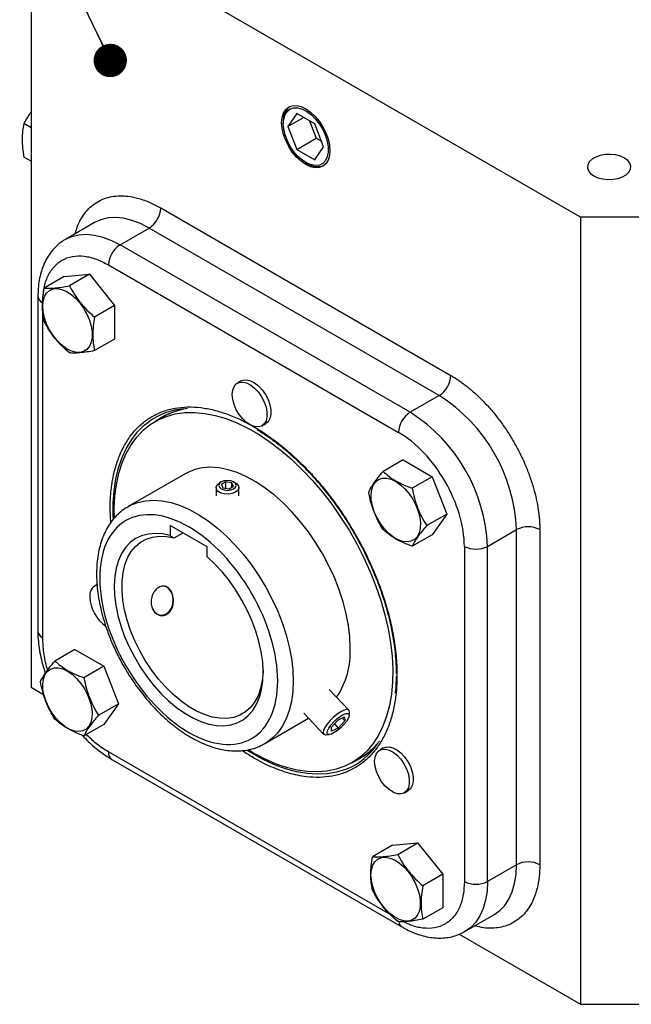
# Model space of a CAD drawing. Header units: inches. Extents: x 1 to 43, y 1 to 33.
# Tile 9 of 12: x 36.9 to 39.8, y 3.9 to 8.6. Entities that reach past the tile are written whole.
import ezdxf

# ---------------------------------------------------------------- set-up
doc = ezdxf.new("R2010")
doc.units = ezdxf.units.IN
doc.header["$LTSCALE"] = 4
doc.header["$MEASUREMENT"] = 0
doc.layers.add('TEXT', color=140, linetype='Continuous', lineweight=25)
doc.dimstyles.new('SLDDIMSTYLE11', dxfattribs={"dimtxt": 0.18, "dimasz": 0.16, "dimexe": 0, "dimexo": 0.0625, "dimgap": 0, "dimtad": 0, "dimtih": 1, "dimtoh": 1, "dimdec": 0, "dimrnd": 1e-09, "dimzin": 0, "dimdsep": 46, "dimtxsty": 'Standard', "dimblk1": 'DOT', "dimblk2": 'DOT', "dimsah": 1, "dimcen": 0.09, "dimadec": 0, "dimazin": 0, "dimtfac": 0.16, "dimtdec": 0, "dimtofl": 0, "dimtmove": 0, "dimatfit": 3, "dimldrblk": 'DOT', "dimfxl": 0, "dimfrac": 2, "dimtolj": 1, "dimtzin": 0, "dimarcsym": 0})

# ---------------------------------------------------------------- blocks, each defined once
blk = doc.blocks.new('_Dot')
at = {"color": 0, "linetype": 'ByBlock', "lineweight": -2}
blk.add_line((-0.5, 0), (-1, 0), dxfattribs=at)
at = {"color": 0, "linetype": 'ByBlock', "const_width": 0.5}
blk.add_lwpolyline([(-0.25, 0, 1), (0.25, 0, 1)], format="xyb", close=True, dxfattribs=at)

msp = doc.modelspace()

# ---------------------------------------------------------------- linework, layer by layer
for p, q in [((39.5942817, 7.627224), (36.9588706, 9.1486144)), ((36.9588706, 9.1486144), (36.9588706, 5.372381)), ((38.1689326, 8.0842399), (38.1689326, 8.0750089)), ((38.2337154, 8.1233367), (38.1908547, 8.0623535)), ((38.1908547, 8.0623535), (38.2651037, 8.1052166)), ((38.3194368, 8.0738507), (38.2337154, 8.1233367)), ((38.2943573, 8.0883288), (38.3265116, 8.0054546)), ((36.9588706, 8.0555676), (36.924683, 8.0753036)), ((38.1908547, 8.0623535), (38.2337154, 7.9518845)), ((38.3622976, 7.9633817), (38.3194368, 8.0738507)), ((38.2337154, 7.9518845), (38.3265116, 8.0054546)), ((38.3265116, 8.0054546), (38.3515911, 7.9909765)), ((38.2337154, 7.9518845), (38.3194368, 7.9023986)), ((38.3194368, 7.9023986), (38.3622976, 7.9633817)), ((36.9588706, 7.8947122), (36.924683, 7.9144482)), ((38.2765586, 7.8885749), (38.2845525, 7.8839587)), ((37.5806049, 7.6709696), (38.9725474, 6.8674183)), ((39.9654663, 7.627224), (39.5942817, 7.627224)), ((39.5942817, 7.627224), (39.5942817, 3.8509906)), ((37.2624813, 7.6005215), (37.1232871, 7.5201664)), ((37.3857329, 7.4941779), (37.5249272, 7.574533)), ((38.9168697, 6.7709817), (37.5249272, 7.574533)), ((38.7776754, 6.6906266), (37.3857329, 7.4941779)), ((37.3300552, 7.3977413), (38.7219977, 6.59419)), ((37.1179899, 7.3418363), (37.0223355, 7.2866162)), ((37.1179899, 7.3418363), (37.2386249, 7.3526229)), ((37.2386249, 7.3526229), (37.1429706, 7.2974028)), ((37.2386249, 7.3526229), (37.3592599, 7.2025541)), ((36.9914858, 7.2476858), (36.9914858, 5.640322)), ((37.0145483, 7.2155438), (37.0153216, 7.2248303)), ((37.3592599, 7.2025541), (37.2636056, 7.147334)), ((37.3592599, 7.2025541), (37.3592599, 7.0416987)), ((37.0145483, 5.60818), (37.0145483, 7.1777155)), ((37.3592599, 7.0416987), (37.2636056, 6.9864786)), ((37.9669762, 6.8410767), (37.9484169, 6.8303626)), ((38.9168697, 6.7709817), (38.7776754, 6.6906266)), ((37.5923786, 6.6686344), (37.5536239, 6.6462618)), ((38.0665176, 6.6257842), (38.0850768, 6.6364982)), ((38.7437794, 6.4621651), (38.6481251, 6.4069451)), ((38.7437794, 6.4621651), (38.8830767, 6.3817505)), ((37.6979692, 6.3962215), (37.4242205, 6.2381897)), ((38.8830767, 6.3817505), (38.7874224, 6.3265304)), ((38.8830767, 6.3817505), (38.9527254, 6.2022383)), ((37.846085, 6.3292857), (37.846085, 6.2904857)), ((37.8715198, 6.3570426), (37.8620902, 6.3515973)), ((37.8929689, 6.3569407), (37.8717059, 6.3446659)), ((37.8717059, 6.3446659), (37.8794887, 6.3278981)), ((37.9220146, 6.3524478), (37.8929689, 6.3569407)), ((37.8929689, 6.325813), (37.8929689, 6.3569407)), ((37.9085344, 6.3234052), (37.9297974, 6.3356801)), ((37.9297974, 6.3356801), (37.9220146, 6.3524478)), ((37.9220146, 6.3311872), (37.9220146, 6.3524478)), ((37.9394131, 6.3515973), (37.9299835, 6.3570426)), ((37.9554183, 6.2904857), (37.9554183, 6.3292857)), ((37.8794887, 6.3278981), (37.9085344, 6.3234052)), ((37.4242205, 6.2381897), (37.4263133, 6.2393826)), ((37.3411696, 6.1611468), (37.3378864, 6.2252027)), ((38.9527254, 6.2022383), (38.857071, 6.1470183)), ((38.9527254, 6.2022383), (38.8830767, 6.1031408)), ((37.8035941, 6.0458904), (37.6267246, 6.1479949)), ((37.6267246, 6.1479949), (37.6267246, 6.0993965)), ((37.6452838, 6.0879514), (37.6880091, 6.1126162)), ((38.8830767, 6.1031408), (38.7874224, 6.0479207)), ((39.1488601, 6.0477159), (39.2880543, 6.128071)), ((39.2880543, 4.5207072), (39.2880543, 6.128071)), ((39.3994097, 6.128071), (39.3994097, 4.5207072)), ((37.8035941, 5.9972919), (37.8035941, 6.0458904)), ((39.0375047, 6.0477159), (39.0375047, 4.4403521)), ((39.1488601, 4.4403521), (39.1488601, 6.0477159)), ((37.2751494, 5.8641163), (37.2653243, 5.8584444)), ((37.1689762, 5.5527551), (37.0733219, 5.497535)), ((37.1689762, 5.5527551), (37.3082736, 5.4723405)), ((37.3082736, 5.4723405), (37.2126192, 5.4171204)), ((37.3082736, 5.4723405), (37.3779222, 5.2928283)), ((36.9588706, 5.372381), (37.0187967, 5.3377864)), ((38.4833299, 5.2618272), (38.3886324, 5.3617904)), ((37.2822679, 5.2376082), (37.3779222, 5.2928283)), ((37.3779222, 5.2928283), (37.3082736, 5.1937307)), ((38.2676375, 5.2471692), (38.362335, 5.147206)), ((38.4844814, 5.2355581), (38.4858545, 5.2524169)), ((38.0803351, 5.1016427), (38.2905412, 5.222992)), ((38.3995126, 5.1796066), (38.4305518, 5.2143949)), ((38.4139859, 5.1958281), (38.4325339, 5.1762487)), ((38.4305518, 5.2143949), (38.4625821, 5.2301101)), ((38.4635732, 5.211037), (38.4325339, 5.1762487)), ((38.4509236, 5.22439), (38.4635732, 5.211037)), ((38.4625821, 5.2301101), (38.4635732, 5.211037)), ((37.3082736, 5.1937307), (37.2126192, 5.1385107)), ((38.4005036, 5.1605335), (38.3995126, 5.1796066)), ((38.4325339, 5.1762487), (38.4005036, 5.1605335)), ((38.371595, 5.1441763), (38.3885034, 5.144636)), ((38.6850951, 4.279458), (37.3300552, 5.0617059)), ((38.0260265, 5.0564133), (38.0017964, 5.0709086)), ((38.6500688, 5.0804765), (38.6315095, 5.0697624)), ((37.3463661, 5.0256551), (38.7383085, 4.2221038)), ((38.498429, 5.0096341), (38.5371837, 5.0320067)), ((38.7496102, 4.865184), (38.7681694, 4.875898)), ((38.692793, 4.6141972), (38.5971387, 4.5589771)), ((38.692793, 4.6141972), (38.8134281, 4.6249838)), ((38.7177737, 4.5697637), (38.8134281, 4.6249838)), ((38.8134281, 4.6249838), (38.9340631, 4.474915)), ((39.2880543, 4.5207072), (39.1488601, 4.4403521)), ((38.9340631, 4.474915), (38.8384087, 4.4196949)), ((38.9340631, 4.474915), (38.9340631, 4.3140596)), ((38.9340631, 4.3140596), (38.8384087, 4.2588395)), ((39.0401213, 4.2000136), (39.1793155, 4.2803687)), ((39.0122211, 4.187007), (39.5942817, 3.8509906)), ((39.5942817, 3.8509906), (39.9654663, 3.8509906))]:
    msp.add_line(p, q)
at = {"flags": 128}
for points in [[(38.3924542, 7.9459726), (38.3902276, 7.9211526), (38.3836335, 7.8998572), (38.3729252, 7.8829047), (38.3585143, 7.8709466), (38.3409545, 7.8644424), (38.3209207, 7.8636421), (38.2991828, 7.8685765), (38.2765761, 7.8790559), (38.2539694, 7.8946776), (38.2322315, 7.9148413), (38.2121977, 7.9387721), (38.194638, 7.9655503), (38.180227, 7.994147), (38.1695188, 8.023463), (38.1629246, 8.0523719), (38.1606981, 8.0797626), (38.1629246, 8.1045826), (38.1695188, 8.1258781), (38.180227, 8.1428306), (38.194638, 8.1547887), (38.2121977, 8.1612929), (38.2322315, 8.1620931), (38.2539694, 8.1571587), (38.2765761, 8.1466793), (38.2991828, 8.1310576), (38.3209207, 8.1108939), (38.3409545, 8.0869631), (38.3585143, 8.0601849), (38.3729252, 8.0315883), (38.3836335, 8.0022722), (38.3902276, 7.9733634), (38.3924542, 7.9459726)], [(38.1689326, 8.0750089), (38.171136, 8.0987589), (38.1776562, 8.1189924), (38.1882262, 8.1348812), (38.2024133, 8.1457747), (38.2196366, 8.151227), (38.239191, 8.1510148), (38.2602759, 8.1451469), (38.2820282, 8.1338635), (38.3035573, 8.1176264), (38.3239817, 8.0971006), (38.3424654, 8.0731262), (38.3582515, 8.0466848), (38.3706939, 8.018859), (38.3792831, 7.9907878), (38.3836674, 7.9636207), (38.3836674, 7.9384696), (38.3792831, 7.9163645), (38.3706939, 7.8982102), (38.3582515, 7.88475), (38.3424654, 7.8765349), (38.3239817, 7.8739013), (38.3035573, 7.8769571), (38.2820282, 7.885577), (38.2602759, 7.8994082), (38.239191, 7.9178844), (38.2196366, 7.9402493), (38.2024133, 7.9655872), (38.1882262, 7.9928607), (38.1776562, 8.0209533), (38.171136, 8.0487149), (38.1689326, 8.0750089)], [(39.658427, 7.8249645), (39.6781946, 7.8160241), (39.7010941, 7.8100745), (39.7257946, 7.8074614), (39.7508605, 7.8083367), (39.7748353, 7.8126495), (39.7963255, 7.8201492), (39.8140823, 7.8303999), (39.8270735, 7.842806), (39.8345444, 7.8566463), (39.8360606, 7.8711166), (39.8315341, 7.8853759), (39.8212279, 7.8985955), (39.8057409, 7.910007), (39.7859733, 7.9189475), (39.7630739, 7.9248971), (39.7383734, 7.9275102), (39.7133074, 7.9266349), (39.6893326, 7.9223221), (39.6678424, 7.9148224), (39.6500857, 7.9045716), (39.6370944, 7.8921656), (39.6296236, 7.8783253), (39.6281074, 7.863855), (39.6326339, 7.8495957), (39.6429401, 7.8363761), (39.658427, 7.8249645)], [(37.5249272, 7.574533), (37.4833677, 7.5958297), (37.4423308, 7.6114682), (37.4023327, 7.621252), (37.3638762, 7.625058), (37.327445, 7.6228384), (37.2934973, 7.614621), (37.2624813, 7.6005215)], [(37.1240729, 7.5206173), (37.1543031, 7.5342658), (37.1882508, 7.5424832), (37.2246819, 7.5447029), (37.2631384, 7.5408969), (37.3031366, 7.5311131), (37.3441734, 7.5154745), (37.3857329, 7.4941779)], [(37.0147398, 7.1994095), (37.0168824, 7.2240831), (37.0232326, 7.2453911), (37.033561, 7.2625636), (37.0474943, 7.2749797), (37.0645289, 7.2821908), (37.0840491, 7.2839361), (37.1053493, 7.2801528), (37.1276599, 7.2709774), (37.1501743, 7.2567416), (37.1720789, 7.23796), (37.192582, 7.2153112), (37.2109425, 7.189614), (37.2264968, 7.1617971), (37.2386829, 7.1328659), (37.2470601, 7.1038659), (37.2513258, 7.0758454), (37.2513258, 7.0498171), (37.2470601, 7.0267217), (37.2386829, 7.007394), (37.2264968, 6.9925324), (37.2109425, 6.9826742), (37.192582, 6.9781755), (37.1720789, 6.9791992), (37.1501743, 6.985708), (37.1276599, 6.9974668), (37.1053493, 7.0140506), (37.0840491, 7.0348601), (37.0645289, 7.059143), (37.0474943, 7.0860217), (37.033561, 7.1145249), (37.0232326, 7.1436222), (37.0168824, 7.1722621), (37.0147398, 7.1994095)], [(37.9239507, 6.7762865), (37.9262019, 6.7972279), (37.9328341, 6.8144412), (37.9434899, 6.8269984), (37.9575946, 6.8342225), (37.974388, 6.8357241), (37.9929647, 6.8314222), (38.0123233, 6.8215487), (38.0314201, 6.806636), (38.0492255, 6.7874879), (38.0647798, 6.7651368), (38.0772443, 6.7407876), (38.0859471, 6.715753), (38.0904191, 6.6913825), (38.0904191, 6.6689901), (38.0859471, 6.6497829), (38.0772443, 6.6347963), (38.0647798, 6.6248383), (38.0492255, 6.6204458), (38.0314201, 6.6218555), (38.0123233, 6.6289914), (37.9929647, 6.6414689), (37.974388, 6.6586152), (37.9575946, 6.679506), (37.9434899, 6.7030152), (37.9328341, 6.7278752), (37.9262019, 6.7527459), (37.9239507, 6.7762865)], [(37.9669762, 6.8410767), (37.9761539, 6.8449365), (37.9929473, 6.8464381), (38.011524, 6.8421362), (38.0308825, 6.8322627), (38.0499793, 6.81735), (38.0677848, 6.798202), (38.083339, 6.7758508), (38.0958035, 6.7515016), (38.1045064, 6.726467), (38.1089783, 6.7020966), (38.1089783, 6.6797041), (38.1045064, 6.6604969), (38.0958035, 6.6455103), (38.0850768, 6.6364982)], [(37.3583112, 6.1861546), (37.3580262, 6.2289161), (37.3611932, 6.2883257), (37.3685636, 6.3448247), (37.3800906, 6.3980558), (37.3957015, 6.4476826), (37.4152975, 6.4933911), (37.4387547, 6.5348925), (37.4659248, 6.5719244), (37.4966361, 6.6042526), (37.5306943, 6.6316728), (37.5678842, 6.6540115), (37.6079706, 6.6711277), (37.6507001, 6.6829129), (37.6958026, 6.6892928), (37.7429928, 6.690227), (37.7919725, 6.6857096), (37.8424319, 6.6757692), (37.894052, 6.6604685), (37.9465066, 6.6399044), (37.9994639, 6.6142069), (38.0525891, 6.5835383), (38.1055464, 6.5480927), (38.1580009, 6.5080941), (38.2096211, 6.4637954), (38.2600805, 6.4154766), (38.3090602, 6.3634433), (38.3562504, 6.3080244), (38.4013528, 6.2495704), (38.4440823, 6.1884507), (38.4841687, 6.1250517), (38.5213586, 6.0597744), (38.5554169, 5.9930315), (38.5861281, 5.9252448), (38.6132983, 5.8568429), (38.6367555, 5.7882584), (38.6563515, 5.7199248), (38.6719623, 5.6522742), (38.6834894, 5.5857342), (38.6908597, 5.5207256), (38.6940268, 5.4576594), (38.6929706, 5.3969342), (38.6876977, 5.338934), (38.6782415, 5.2840256), (38.6646618, 5.232556), (38.6470444, 5.1848506), (38.6255008, 5.1412111), (38.6001671, 5.1019134), (38.5712035, 5.0672059), (38.5387931, 5.0373081), (38.5031409, 5.012409), (38.4644722, 4.9926659), (38.4230314, 4.9782038), (38.3790807, 4.969114), (38.3328979, 4.9654541), (38.2847749, 4.9672471), (38.235016, 4.9744817), (38.1839359, 4.9871123), (38.1318573, 5.0050588), (38.0791097, 5.028208), (38.0260265, 5.0564133), (38.0260265, 5.0564133)], [(37.3536679, 6.1815429), (37.3532494, 6.1921918), (37.3532494, 6.2545753), (37.3575415, 6.3142837), (37.3660986, 6.3709397), (37.3788665, 6.4241851), (37.3957647, 6.4736831), (37.4166861, 6.5191208), (37.4414986, 6.560211), (37.4700453, 6.5966939), (37.5021457, 6.6283388), (37.5230048, 6.6449019)], [(38.4900073, 5.5600975), (38.4878413, 5.6130589), (38.4813634, 5.6680267), (38.4706342, 5.7244876), (38.4557538, 5.7819145), (38.4368611, 5.8397712), (38.4141326, 5.8975175), (38.3877804, 5.9546143), (38.3580507, 6.0105284), (38.3252209, 6.0647378), (38.2895976, 6.1167364), (38.2515135, 6.1660386), (38.211324, 6.2121842), (38.1694044, 6.2547422), (38.1261462, 6.2933154), (38.0819532, 6.3275436), (38.037238, 6.3571072), (37.9924181, 6.3817301), (37.947912, 6.4011826), (37.9041353, 6.4152829), (37.8614966, 6.4238994), (37.8203941, 6.4269517), (37.7812115, 6.4244113), (37.7443147, 6.4163018), (37.7100482, 6.402699), (37.6979692, 6.3962215)], [(37.9394068, 6.3069706), (37.9238548, 6.3006841), (37.9055162, 6.2978474), (37.8866029, 6.2988027), (37.8693961, 6.3034346), (37.8559713, 6.3111846), (37.8479477, 6.3211178), (37.846293, 6.3320362), (37.8512068, 6.3426229), (37.8620902, 6.3515973)], [(37.9299787, 6.3233005), (37.9389387, 6.3310417), (37.942085, 6.340173), (37.9389387, 6.3493043), (37.9299787, 6.3570454), (37.9165692, 6.3622179), (37.9007517, 6.3640342), (37.8849341, 6.3622179), (37.8715246, 6.3570454), (37.8625646, 6.3493043), (37.8594183, 6.340173), (37.8625646, 6.3310417), (37.8715246, 6.3233005), (37.8849341, 6.3181281), (37.9007517, 6.3163117), (37.9165692, 6.3181281), (37.9299787, 6.3233005)], [(37.9394131, 6.3515973), (37.945532, 6.3473869), (37.9535556, 6.3374537), (37.9552103, 6.3265353), (37.9502965, 6.3159486), (37.9394068, 6.3069706)], [(38.7081044, 6.3587613), (38.7305423, 6.343334), (38.7521692, 6.323516), (38.7722036, 6.3000236), (38.7899212, 6.2737058), (38.8046817, 6.2455138), (38.8159517, 6.2164666), (38.8233238, 6.187614), (38.8265315, 6.1599988), (38.825459, 6.1346191), (38.820145, 6.1123922), (38.8107816, 6.0941214), (38.7977072, 6.0804671), (38.7813942, 6.0719228), (38.7624324, 6.0687973), (38.741507, 6.0712035), (38.7193744, 6.0790545), (38.6968344, 6.0920665), (38.6747018, 6.1097693), (38.6537764, 6.131523), (38.6348146, 6.1565414), (38.6185017, 6.1839203), (38.6054272, 6.21267), (38.5960638, 6.2417516), (38.5907498, 6.2701139), (38.5896773, 6.2967319), (38.592885, 6.3206435), (38.6002571, 6.3409844), (38.6115271, 6.3570196), (38.6262877, 6.3681694), (38.6440053, 6.3740309), (38.6640396, 6.3743922), (38.6856665, 6.3692402), (38.7081044, 6.3587613)], [(37.4263133, 6.2393826), (37.4362995, 6.2446673), (37.470566, 6.2582701), (37.5074628, 6.2663795), (37.5466454, 6.26892), (37.5877479, 6.2658677), (37.6303866, 6.2572511), (37.6741633, 6.2431508), (37.7186694, 6.2236984), (37.7634893, 6.1990754), (37.8082045, 6.1695118), (37.8523975, 6.1352836), (37.8956557, 6.0967105), (37.9375753, 6.0541524), (37.9777648, 6.0080068), (38.0158489, 5.9587046), (38.0514722, 5.9067061), (38.084302, 5.8524967), (38.1140317, 5.7965825), (38.1403839, 5.7394858), (38.1631124, 5.6817395), (38.1820051, 5.6238828), (38.1968855, 5.5664559), (38.2076147, 5.5099949), (38.2140926, 5.4550272), (38.2162586, 5.4020658)], [(37.6267246, 6.0993965), (37.5895426, 6.1073623), (37.5538547, 6.1098702), (37.5200855, 6.1068904), (37.4886365, 6.0984581), (37.4598818, 6.0846739), (37.4341634, 6.0657015), (37.4117873, 6.0417667), (37.3930196, 6.0131541), (37.3780834, 5.9802042), (37.3671565, 5.9433087), (37.3603689, 5.9029065), (37.3578012, 5.8594783), (37.359484, 5.8135404), (37.3653973, 5.7656394), (37.3754707, 5.716345), (37.3895845, 5.6662435), (37.4075708, 5.6159307), (37.4292156, 5.5660053), (37.4542614, 5.5170609), (37.4824105, 5.4696797), (37.5133279, 5.4244253), (37.5466459, 5.381836), (37.5819683, 5.3424183), (37.6188749, 5.306641), (37.6569267, 5.2749298), (37.6956712, 5.2476618), (37.7346474, 5.2251613), (37.7733919, 5.2076959), (37.8114437, 5.1954734), (37.8483503, 5.1886392), (37.8836727, 5.1872746), (37.9169907, 5.1913957), (37.9479082, 5.2009536), (37.9760572, 5.2158346), (38.0011031, 5.2358616), (38.0227479, 5.2607966), (38.0407341, 5.2903428), (38.0548479, 5.3241489), (38.0649214, 5.3618128), (38.0708346, 5.4028864), (38.0725175, 5.4468813), (38.0699498, 5.4932742), (38.0631621, 5.5415132), (38.0522352, 5.5910246), (38.0372991, 5.6412195), (38.0185313, 5.6915008), (37.9961552, 5.7412705), (37.9704369, 5.7899367), (37.9416822, 5.8369204), (37.9102332, 5.8816629), (37.8764639, 5.9236319), (37.840776, 5.9623284), (37.8035941, 5.9972919)], [(38.0724169, 5.4531046), (38.07216, 5.4452857), (38.0681997, 5.4036816), (38.0599847, 5.3653278), (38.0476195, 5.3307122), (38.0312614, 5.3002751), (38.0111185, 5.2744036), (37.9874469, 5.253427), (37.9605478, 5.2376119), (37.9307634, 5.2271595), (37.8984725, 5.2222029), (37.8640859, 5.2228051), (37.828041, 5.2289583), (37.7907962, 5.2405844), (37.7528255, 5.2575355), (37.7146116, 5.2795958), (37.6766409, 5.3064849), (37.6393961, 5.3378607), (37.6033512, 5.373324), (37.5689646, 5.4124238), (37.5366737, 5.4546627), (37.5068893, 5.4995033), (37.4799902, 5.5463755), (37.4563186, 5.5946828), (37.4361757, 5.6438108), (37.4198176, 5.6931346), (37.4074524, 5.7420267), (37.3992374, 5.7898653), (37.3952771, 5.8360418), (37.3956219, 5.8799689), (37.4002674, 5.9210878), (37.4091545, 5.9588754), (37.4221701, 5.992851), (37.4391488, 6.0225825), (37.4598744, 6.0476917), (37.4840835, 6.0678592), (37.511468, 6.0828285), (37.5416796, 6.0924091), (37.5743339, 6.0964792), (37.6090157, 6.0949869), (37.6452838, 6.0879514), (37.6452838, 6.0879514)], [(37.54924, 5.7358166), (37.561691, 5.7239382), (37.5764549, 5.7176283), (37.5922198, 5.7174477), (37.607585, 5.7234123), (37.6211852, 5.7349922), (37.631812, 5.7511584), (37.638521, 5.7704746), (37.6407163, 5.7912244), (37.6382026, 5.811564), (37.6312035, 5.8296863), (37.6203407, 5.8439809), (37.6065796, 5.8531777), (37.5911427, 5.8564596), (37.5863023, 5.8562235)], [(37.5382235, 5.7580344), (37.5402082, 5.7522081), (37.54924, 5.7358166)], [(37.1333013, 5.4493512), (37.1557392, 5.433924), (37.1773661, 5.414106), (37.1974004, 5.3906135), (37.215118, 5.3642957), (37.2298785, 5.3361038), (37.2411485, 5.3070566), (37.2485206, 5.278204), (37.2517284, 5.2505888), (37.2506559, 5.2252091), (37.2453419, 5.2029822), (37.2359785, 5.1847114), (37.222904, 5.1710571), (37.2065911, 5.1625127), (37.1876292, 5.1593872), (37.1667039, 5.1617934), (37.1445712, 5.1696444), (37.1220313, 5.1826565), (37.0998986, 5.2003593), (37.0789733, 5.222113), (37.0600114, 5.2471314), (37.0436985, 5.2745102), (37.030624, 5.30326), (37.0212606, 5.3323416), (37.0159466, 5.3607039), (37.0148741, 5.3873219), (37.0180819, 5.4112334), (37.025454, 5.4315744), (37.036724, 5.4476095), (37.0514845, 5.4587594), (37.0692021, 5.4646208), (37.0892364, 5.4649821), (37.1108634, 5.4598302), (37.1333013, 5.4493512)], [(38.2162586, 5.4020658), (38.2140926, 5.3516052), (38.2076147, 5.3041166), (38.1968855, 5.2600434), (38.1820051, 5.219797), (38.1631124, 5.1837533), (38.1403839, 5.1522488), (38.1140317, 5.1255776), (38.084302, 5.1039887), (38.0814679, 5.1023011)], [(38.4858545, 5.2524169), (38.4850808, 5.259048), (38.4799967, 5.2640004), (38.470673, 5.264541), (38.4578011, 5.26063), (38.4423358, 5.2525573), (38.425424, 5.2409216), (38.40832, 5.2265859), (38.3922923, 5.2106134), (38.3785296, 5.1941888), (38.3680527, 5.1785301), (38.3616385, 5.1647988), (38.3597629, 5.1540131), (38.3597629, 5.1540131)], [(38.3785644, 5.1528989), (38.3804931, 5.162963), (38.3869578, 5.1759024), (38.397384, 5.1905672), (38.4108455, 5.2056546), (38.4261459, 5.2198238), (38.441926, 5.2318159), (38.4567834, 5.2405654), (38.4693981, 5.2452947), (38.4786492, 5.2455838), (38.4837147, 5.2414068), (38.4841445, 5.233135), (38.4799004, 5.2215034), (38.4713595, 5.2075453), (38.4592808, 5.1925012), (38.4447374, 5.1777077), (38.4290216, 5.1644793), (38.4135299, 5.1539914), (38.3996386, 5.1471758), (38.3885822, 5.1446383), (38.3813431, 5.1466042), (38.3785644, 5.1528989)], [(38.3597629, 5.1540131), (38.3625648, 5.146973), (38.3698364, 5.1442007), (38.371595, 5.1441763)], [(38.4780549, 4.9821089), (38.4677042, 4.9778948), (38.4248996, 4.9645468), (38.3796118, 4.9566797), (38.3321272, 4.9543434), (38.2827458, 4.9575525), (38.2317801, 4.9662869), (38.179552, 4.9804912), (38.126392, 5.0000757), (38.072636, 5.0249166), (38.0186239, 5.0548568), (37.995621, 5.0691147)], [(38.6070433, 5.0156863), (38.6092945, 5.0366277), (38.6159267, 5.053841), (38.6265825, 5.0663982), (38.6406872, 5.0736223), (38.6574806, 5.0751239), (38.6760574, 5.070822), (38.6954159, 5.0609485), (38.7145127, 5.0460358), (38.7323181, 5.0268877), (38.7478724, 5.0045366), (38.7603369, 4.9801874), (38.7690397, 4.9551528), (38.7735117, 4.9307823), (38.7735117, 4.9083899), (38.7690397, 4.8891827), (38.7603369, 4.8741961), (38.7478724, 4.8642381), (38.7323181, 4.8598456), (38.7145127, 4.8612553), (38.6954159, 4.8683912), (38.6760574, 4.8808687), (38.6574806, 4.898015), (38.6406872, 4.9189058), (38.6265825, 4.942415), (38.6159267, 4.967275), (38.6092945, 4.9921457), (38.6070433, 5.0156863)], [(38.6500688, 5.0804765), (38.6592465, 5.0843363), (38.6760399, 5.0858379), (38.6946166, 5.081536), (38.7139751, 5.0716625), (38.7330719, 5.0567498), (38.7508774, 5.0376018), (38.7664316, 5.0152506), (38.7788961, 4.9909014), (38.787599, 4.9658668), (38.7920709, 4.9414964), (38.7920709, 4.9191039), (38.787599, 4.8998967), (38.7788961, 4.8849101), (38.7681694, 4.875898)], [(38.589543, 4.4717704), (38.5916855, 4.496444), (38.5980358, 4.5177521), (38.6083642, 4.5349245), (38.6222975, 4.5473406), (38.639332, 4.5545517), (38.6588522, 4.5562971), (38.6801525, 4.5525137), (38.702463, 4.5433383), (38.7249775, 4.5291026), (38.746882, 4.5103209), (38.7673851, 4.4876722), (38.7857456, 4.461975), (38.8013, 4.4341581), (38.813486, 4.4052268), (38.8218633, 4.3762269), (38.826129, 4.3482064), (38.826129, 4.3221781), (38.8218633, 4.2990827), (38.813486, 4.2797549), (38.8013, 4.2648933), (38.7857456, 4.2550351), (38.7673851, 4.2505365), (38.746882, 4.2515601), (38.7249775, 4.2580689), (38.702463, 4.2698278), (38.6801525, 4.2864116), (38.6588522, 4.307221), (38.639332, 4.3315039), (38.6222975, 4.3583827), (38.6083642, 4.3868858), (38.5980358, 4.4159832), (38.5916855, 4.4446231), (38.589543, 4.4717704)], [(39.1793155, 4.2803687), (39.1793369, 4.2803811), (39.2070735, 4.3002098), (39.2311607, 4.3255061), (39.2512955, 4.3559519), (39.2672247, 4.3911643), (39.278748, 4.4307005), (39.2857204, 4.4740632), (39.2880543, 4.5207072)], [(39.1488601, 4.4403521), (39.1465261, 4.3937081), (39.1395537, 4.3503453), (39.1280304, 4.3108092), (39.1121012, 4.2755968), (39.0919665, 4.245151), (39.0678793, 4.2198547), (39.0401426, 4.2000259), (39.0393355, 4.1995627)]]:
    msp.add_lwpolyline(points, dxfattribs=at)
for centre, radius, start, end in [((38.2518764, 8.0921043), 0.0833158, 128.0052363, 185.4163622), ((38.3332647, 7.9554468), 0.0865068, 235.7293723, 290.8382761), ((37.4597217, 7.6764705), 0.1210083, 302.6054783, 357.3945215), ((37.4509384, 7.3922404), 0.1210083, 122.6054783, 177.3945215), ((37.0309106, 7.2516375), 0.0396293, 185.8258, 245.613915), ((38.8516642, 6.8729192), 0.1210083, 302.6054783, 357.3945215), ((38.486175, 6.0937129), 0.802615, 2.4534497, 57.5465505), ((37.7189574, 6.3726243), 0.3354587, 94.6781322, 125.7417982), ((37.7518639, 6.383984), 0.3269854, 97.489297, 123.821265), ((37.7516739, 6.3923633), 0.3189055, 107.981047, 119.9673295), ((38.8428809, 6.5886891), 0.1210083, 122.6054783, 177.3945215), ((38.3469808, 6.0133578), 0.802615, 2.4534497, 57.5465505), ((39.343732, 6.0206135), 0.1210253, 62.6096722, 117.3903278), ((39.0931824, 6.1551735), 0.1210253, 242.6096722, 297.3903278), ((37.292661, 5.8130215), 0.0525206, 110.2118118, 189.4832972), ((37.4224097, 5.8123772), 0.1817282, 182.5259212, 234.5030032), ((37.0308919, 5.6442517), 0.0396015, 185.6947993, 245.6253417), ((38.0959055, 5.5417607), 0.3945282, 326.4490863, 2.6639406), ((38.3686319, 5.3146696), 0.3297605, 296.2861242, 322.3925607), ((37.3686381, 5.0574471), 0.0388172, 173.7011525, 234.9866671), ((38.3446281, 5.2891438), 0.3347733, 293.4881097, 325.3407285), ((38.3771411, 5.3087426), 0.3196817, 300.0417582, 312.0378301), ((39.343732, 4.4132497), 0.1210253, 62.6096722, 117.3903278), ((39.0931824, 4.5478097), 0.1210253, 242.6096722, 297.3903278), ((38.7585559, 4.251806), 0.0359562, 187.5464414, 235.5170152)]:
    msp.add_arc(centre, radius, start, end)
for points, knots in [([(36.9588706, 8.1304982), (36.9559286, 8.1267909), (36.942144, 8.1094204), (36.9323706, 8.0903243), (36.924683, 8.0753036)], [0, 0, 0, 0, 0.213422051, 1, 1, 1, 1]), ([(36.924683, 8.0753036), (36.9220072, 8.0635958), (36.9198202, 8.0515687), (36.9168092, 8.0266242), (36.9159946, 8.0137007), (36.915967, 7.9868075), (36.9167584, 7.9728108), (36.91979, 7.9439732), (36.9219975, 7.929299), (36.924683, 7.9144482)], [0, 0, 0, 0, 0.25, 0.25, 0.5, 0.5, 0.75, 0.75, 1, 1, 1, 1]), ([(37.1698515, 7.5470474), (37.1741107, 7.561262), (37.1824403, 7.5890613), (37.2010149, 7.6242825), (37.2228485, 7.6550722), (37.2486905, 7.6810069), (37.2782317, 7.7017637), (37.3109766, 7.7169846), (37.3463596, 7.7263657), (37.383909, 7.7300233), (37.4268638, 7.7278301), (37.4751812, 7.7178515), (37.5280086, 7.699191), (37.5632522, 7.6802805), (37.5806049, 7.6709696)], [0, 0, 0, 0, 0.081347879, 0.159090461, 0.236850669, 0.316247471, 0.395662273, 0.475059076, 0.554473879, 0.632216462, 0.709976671, 0.809424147, 0.906166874, 1, 1, 1, 1]), ([(37.1246275, 7.5201849), (37.1191025, 7.5171483), (37.1031517, 7.5083818), (37.0795941, 7.4885008), (37.0552462, 7.4619209), (37.0350328, 7.4317562), (37.0188306, 7.3991851), (37.0062128, 7.3635279), (36.9974201, 7.3251966), (36.9922771, 7.2865223), (36.9918732, 7.2599884), (36.9916847, 7.2476018)], [0, 0, 0, 0, 0.062636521, 0.180830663, 0.303929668, 0.417949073, 0.534433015, 0.653121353, 0.77332335, 0.894182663, 1, 1, 1, 1]), ([(37.017865, 7.255374), (37.0183631, 7.263295), (37.0202869, 7.2938866), (37.0323888, 7.3293074), (37.0493857, 7.3633212), (37.0711279, 7.3936104), (37.1053627, 7.422575), (37.1558274, 7.4408189), (37.2123697, 7.4417932), (37.2711728, 7.4281164), (37.310812, 7.4076681), (37.3300552, 7.3977413)], [0, 0, 0, 0, 0.0465564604, 0.1798059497, 0.2493002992, 0.3187733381, 0.4605078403, 0.6022423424, 0.7410315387, 0.8742810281, 1, 1, 1, 1]), ([(37.0223355, 7.1257608), (37.0196598, 7.1374686), (37.0174728, 7.1494957), (37.0144618, 7.1744402), (37.0136472, 7.1873637), (37.0136195, 7.2142569), (37.014411, 7.2282536), (37.0174426, 7.2570912), (37.0196501, 7.2717655), (37.0223355, 7.2866162)], [0, 0, 0, 0, 0.25, 0.25, 0.5, 0.5, 0.75, 0.75, 1, 1, 1, 1]), ([(37.0223355, 7.2866162), (37.0295986, 7.2859602), (37.0373783, 7.2855889), (37.0543782, 7.2856399), (37.0636084, 7.2860678), (37.0837615, 7.2878563), (37.0947073, 7.2892211), (37.1180534, 7.2927877), (37.1303103, 7.2949606), (37.1429706, 7.2974028)], [0, 0, 0, 0, 0.25, 0.25, 0.5, 0.5, 0.75, 0.75, 1, 1, 1, 1]), ([(37.1429706, 7.2974028), (37.1502336, 7.2834943), (37.1580133, 7.2698333), (37.1750132, 7.2432017), (37.1842434, 7.2302358), (37.2043965, 7.2051152), (37.2153423, 7.1929401), (37.2386885, 7.1694192), (37.2509453, 7.1581923), (37.2636056, 7.147334)], [0, 0, 0, 0, 0.25, 0.25, 0.5, 0.5, 0.75, 0.75, 1, 1, 1, 1]), ([(37.2636056, 7.147334), (37.2609298, 7.1325368), (37.2587428, 7.1179846), (37.2557318, 7.0895637), (37.2549172, 7.0756997), (37.2548896, 7.0487746), (37.255681, 7.0356916), (37.2587126, 7.0103543), (37.2609201, 6.9982288), (37.2636056, 6.9864786)], [0, 0, 0, 0, 0.25, 0.25, 0.5, 0.5, 0.75, 0.75, 1, 1, 1, 1]), ([(37.1429706, 6.975692), (37.1303559, 6.9865111), (37.1182023, 6.9976471), (37.0951803, 7.0208023), (37.0843209, 7.0328276), (37.0641125, 7.0579163), (37.0547496, 7.0710051), (37.0374667, 7.0980263), (37.0296249, 7.111802), (37.0223355, 7.1257608)], [0, 0, 0, 0, 0.25, 0.25, 0.5, 0.5, 0.75, 0.75, 1, 1, 1, 1]), ([(37.2636056, 6.9864786), (37.250991, 6.9840452), (37.2388373, 6.9818915), (37.2158153, 6.978364), (37.204956, 6.9769956), (37.1847476, 6.9751752), (37.1753846, 6.9747241), (37.1581018, 6.9746578), (37.1502599, 6.9750336), (37.1429706, 6.975692)], [0, 0, 0, 0, 0.25, 0.25, 0.5, 0.5, 0.75, 0.75, 1, 1, 1, 1]), ([(38.9725474, 6.8674183), (38.9754455, 6.8657257), (38.9812378, 6.8623429), (38.9899176, 6.857016), (38.9985816, 6.8515094), (39.0072296, 6.8458049), (39.0158618, 6.8399074), (39.024478, 6.8338154), (39.0330783, 6.8275295), (39.0416628, 6.8210493), (39.0609579, 6.8060205), (39.0906895, 6.7807774), (39.1304589, 6.7421497), (39.1692415, 6.6993795), (39.2067867, 6.6523668), (39.2421736, 6.6021313), (39.2749141, 6.5491082), (39.304466, 6.4942383), (39.3302767, 6.4384779), (39.3522214, 6.3824508), (39.3698703, 6.3274813), (39.3834413, 6.2737187), (39.3909688, 6.2324355), (39.3949412, 6.2025566), (39.3969407, 6.1835125), (39.3983583, 6.1647434), (39.3992457, 6.1462188), (39.399355, 6.1341244), (39.3994097, 6.128071)], [0, 0, 0, 0, 0.012970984, 0.025923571, 0.038863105, 0.051794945, 0.064724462, 0.077657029, 0.090598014, 0.103552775, 0.116526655, 0.178260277, 0.24000842, 0.304315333, 0.368636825, 0.434312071, 0.500002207, 0.565677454, 0.631367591, 0.695674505, 0.759995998, 0.821729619, 0.883477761, 0.906811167, 0.930098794, 0.953371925, 0.976661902, 1, 1, 1, 1]), ([(37.3378864, 6.2252027), (37.3379047, 6.2296073), (37.3379411, 6.238411), (37.3382366, 6.2514669), (37.3387085, 6.2644011), (37.3393739, 6.2772037), (37.3402283, 6.2898772), (37.3412728, 6.302421), (37.3425073, 6.3148352), (37.3439317, 6.3271199), (37.3455461, 6.3392749), (37.3473504, 6.3513005), (37.3525437, 6.3822816), (37.363628, 6.4302748), (37.3855034, 6.4916812), (37.4139563, 6.5474516), (37.4493303, 6.5969249), (37.4909415, 6.6387778), (37.5385782, 6.6722276), (37.5913617, 6.6967686), (37.6484046, 6.7118877), (37.7089344, 6.7177956), (37.7714503, 6.7145611), (37.8355699, 6.702809), (37.899385, 6.6833126), (37.9630647, 6.6567287), (38.0260232, 6.623691), (38.0889849, 6.5840369), (38.1526615, 6.5371005), (38.2164799, 6.4829153), (38.2805966, 6.42064), (38.3431156, 6.3516923), (38.4036428, 6.2759022), (38.4606887, 6.1949192), (38.51347, 6.10944), (38.5611094, 6.020986), (38.6027191, 5.9310941), (38.6380952, 5.8407747), (38.666547, 5.7521576), (38.6884244, 5.6654891), (38.7002377, 5.6006968), (38.7062922, 5.555939), (38.7091654, 5.5302721), (38.711403, 5.5049042), (38.7129895, 5.4798437), (38.7139828, 5.4550574), (38.7141053, 5.4388197), (38.7141665, 5.4306931)], [0, 0, 0, 0, 0.005307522, 0.010608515, 0.015904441, 0.021196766, 0.02648696, 0.031776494, 0.037066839, 0.042359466, 0.047655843, 0.052957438, 0.058265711, 0.089134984, 0.12000876, 0.152164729, 0.18432522, 0.217165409, 0.250010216, 0.282850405, 0.315695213, 0.347851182, 0.380011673, 0.410880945, 0.441754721, 0.47087547, 0.500000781, 0.529121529, 0.55824684, 0.589116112, 0.619989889, 0.652145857, 0.684306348, 0.717146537, 0.749991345, 0.782831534, 0.815676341, 0.84783231, 0.879992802, 0.910862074, 0.94173585, 0.951461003, 0.961168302, 0.970866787, 0.980565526, 0.990273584, 1, 1, 1, 1]), ([(38.0442201, 6.6074036), (38.0595746, 6.5978024), (38.0905781, 6.5784157), (38.1369452, 6.5446827), (38.1830495, 6.5076457), (38.2283012, 6.4674204), (38.2724004, 6.4244131), (38.3149856, 6.3790282), (38.3555338, 6.3319806), (38.3929388, 6.2848764), (38.4251329, 6.2411206), (38.4522567, 6.2016914), (38.480424, 6.1585489), (38.4990759, 6.1270666), (38.5105687, 6.1076682)], [0, 0, 0, 0, 0.088932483, 0.179572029, 0.270037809, 0.360238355, 0.450015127, 0.539077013, 0.626829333, 0.711835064, 0.789438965, 0.850872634, 0.908112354, 1, 1, 1, 1]), ([(39.0375047, 6.0477159), (39.0375047, 6.144341), (39.0042622, 6.2562064), (38.8859275, 6.4611682), (38.805673, 6.5458853), (38.7219977, 6.59419)], [0, 0, 0, 0, 0.5, 0.5, 1, 1, 1, 1]), ([(38.5784764, 6.3078475), (38.5815388, 6.3144673), (38.5851061, 6.321392), (38.5936484, 6.3360921), (38.5986332, 6.3438733), (38.6102569, 6.3604351), (38.6169109, 6.3692335), (38.6316711, 6.3876712), (38.6396806, 6.3972008), (38.6481251, 6.4069451)], [0, 0, 0, 0, 0.25, 0.25, 0.5, 0.5, 0.75, 0.75, 1, 1, 1, 1]), ([(38.6481251, 6.4069451), (38.6569257, 6.3987752), (38.6662472, 6.3908689), (38.6863428, 6.3757915), (38.697127, 6.3686255), (38.720402, 6.3551571), (38.7329187, 6.3488452), (38.7594075, 6.3370538), (38.773219, 6.3316293), (38.7874224, 6.3265304)], [0, 0, 0, 0, 0.25, 0.25, 0.5, 0.5, 0.75, 0.75, 1, 1, 1, 1]), ([(38.6481251, 6.1283353), (38.6397111, 6.1415803), (38.6317699, 6.1551488), (38.6172055, 6.183188), (38.6105915, 6.197665), (38.5989125, 6.2276792), (38.5938413, 6.2432464), (38.5851444, 6.2752257), (38.5815499, 6.2914541), (38.5784764, 6.3078475)], [0, 0, 0, 0, 0.25, 0.25, 0.5, 0.5, 0.75, 0.75, 1, 1, 1, 1]), ([(38.7874224, 6.3265304), (38.7904848, 6.3101961), (38.7940521, 6.2941026), (38.8025944, 6.2625869), (38.8075791, 6.2471694), (38.8192029, 6.2171232), (38.8258569, 6.2024699), (38.8406171, 6.1739908), (38.8486266, 6.1603111), (38.857071, 6.1470183)], [0, 0, 0, 0, 0.25, 0.25, 0.5, 0.5, 0.75, 0.75, 1, 1, 1, 1]), ([(37.4269665, 6.2390038), (37.4217315, 6.2362066), (37.4054672, 6.227516), (37.3808245, 6.2076425), (37.3543513, 6.180547), (37.3318721, 6.1497295), (37.3132718, 6.1164195), (37.2980469, 6.0798343), (37.2863067, 6.0403309), (37.27812, 5.9982714), (37.2734969, 5.9540388), (37.2724037, 5.9080199), (37.2747687, 5.860601), (37.280488, 5.8121803), (37.2894197, 5.7631929), (37.3013552, 5.7141837), (37.3159326, 5.6659806), (37.3326344, 5.6194791), (37.3494349, 5.5788321), (37.3658472, 5.5431722), (37.3833776, 5.5078833), (37.3970759, 5.4834581), (37.4049541, 5.4694105)], [0, 0, 0, 0, 0.026327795, 0.081798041, 0.13933477, 0.192216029, 0.245734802, 0.299804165, 0.354256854, 0.408904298, 0.463582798, 0.518161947, 0.572525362, 0.626601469, 0.680284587, 0.73338607, 0.785505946, 0.835625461, 0.883288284, 0.91730205, 0.952438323, 1, 1, 1, 1]), ([(38.1420217, 5.4020658), (38.1420217, 5.5327939), (38.0970465, 5.6841412), (37.9369466, 5.9614423), (37.8283671, 6.0760596), (37.6019516, 6.2067665), (37.493372, 6.2175125), (37.3332721, 6.1250588), (37.288297, 6.0256387), (37.288297, 5.8949105)], [0, 0, 0, 0, 0.25, 0.25, 0.5, 0.5, 0.75, 0.75, 1, 1, 1, 1]), ([(38.857071, 6.1470183), (38.8486571, 6.1373091), (38.8407158, 6.1278593), (38.8261515, 6.1096828), (38.8195375, 6.1009611), (38.8078585, 6.0843673), (38.8027873, 6.0764828), (38.7940904, 6.0615452), (38.7904959, 6.0545644), (38.7874224, 6.0479207)], [0, 0, 0, 0, 0.25, 0.25, 0.5, 0.5, 0.75, 0.75, 1, 1, 1, 1]), ([(38.5105687, 6.1076682), (38.5227882, 6.0858922), (38.5398861, 6.0554226), (38.5630545, 6.0096308), (38.5817677, 5.9705146), (38.6024674, 5.9235209), (38.6223849, 5.8739887), (38.6411694, 5.8220638), (38.6582772, 5.768637), (38.6733455, 5.7143137), (38.6861085, 5.6596169), (38.6963417, 5.6050159), (38.7039851, 5.5508595), (38.7086007, 5.497712), (38.7105995, 5.4597312), (38.7101791, 5.4400957), (38.7101176, 5.4372241)], [0, 0, 0, 0, 0.098986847, 0.138505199, 0.204083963, 0.271927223, 0.344467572, 0.419913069, 0.497536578, 0.576758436, 0.657169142, 0.73846962, 0.82044064, 0.902922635, 0.985803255, 1, 1, 1, 1]), ([(38.7874224, 6.0479207), (38.7732702, 6.0530012), (38.7595747, 6.0583824), (38.733457, 6.0699834), (38.7210437, 6.0762089), (38.6977133, 6.0896453), (38.6867795, 6.096871), (38.666354, 6.1121627), (38.6569575, 6.1201359), (38.6481251, 6.1283353)], [0, 0, 0, 0, 0.25, 0.25, 0.5, 0.5, 0.75, 0.75, 1, 1, 1, 1]), ([(37.288297, 5.8949105), (37.288297, 5.7641824), (37.3332721, 5.6128351), (37.493372, 5.335534), (37.6019516, 5.2209167), (37.8283671, 5.0902098), (37.9369466, 5.0794638), (38.0970465, 5.1719175), (38.1420217, 5.2713376), (38.1420217, 5.4020658)], [0, 0, 0, 0, 0.25, 0.25, 0.5, 0.5, 0.75, 0.75, 1, 1, 1, 1]), ([(37.5719639, 5.8509192), (37.5752852, 5.8528365), (37.5786293, 5.8543056), (37.5853666, 5.8563845), (37.5887975, 5.8569936), (37.5955173, 5.8572873), (37.5987984, 5.8569839), (37.6052279, 5.855483), (37.6083879, 5.8542681), (37.614331, 5.8510273), (37.6171497, 5.848998), (37.6225002, 5.8440949), (37.6249816, 5.8412591), (37.6294807, 5.8349617), (37.6315312, 5.831453), (37.6351305, 5.8238692), (37.6366543, 5.8198604), (37.639168, 5.8114188), (37.6401615, 5.8069363), (37.6415176, 5.7978839), (37.6418939, 5.7932913), (37.6420248, 5.7839729), (37.6417708, 5.7792702), (37.6406359, 5.7701347), (37.6397548, 5.7656429), (37.637326, 5.7568699), (37.6358146, 5.7527159), (37.6321933, 5.7448563), (37.6300547, 5.7411137), (37.6252682, 5.7343284), (37.6226322, 5.731283), (37.6168607, 5.7258851), (37.61371, 5.7235315), (37.6070675, 5.7196969), (37.6036322, 5.7182369), (37.5965481, 5.7161923), (37.5928576, 5.7156089), (37.5854942, 5.7153789), (37.5818321, 5.71572), (37.5745671, 5.7173036), (37.5709498, 5.7185638), (37.5641065, 5.7218937), (37.5608405, 5.7239673), (37.554652, 5.7289533), (37.5517883, 5.7318269), (37.5466545, 5.7381871), (37.5443471, 5.7417213), (37.5404006, 5.7493394), (37.5387883, 5.7533569), (37.5362733, 5.7617987), (37.5353698, 5.7662723), (37.5343579, 5.7752906), (37.5342338, 5.7798582), (37.5347406, 5.7891135), (37.5353797, 5.7937781), (37.5373437, 5.8028315), (37.5386733, 5.8072789), (37.5420129, 5.8159618), (37.5439728, 5.8200714), (37.5484277, 5.8278485), (37.5509552, 5.8315526), (37.5563853, 5.8382742), (37.5592771, 5.8412943), (37.5653988, 5.8466575), (37.5686427, 5.8490019), (37.5719639, 5.8509192)], [0, 0, 0, 0, 0.03125, 0.03125, 0.0625, 0.0625, 0.09375, 0.09375, 0.125, 0.125, 0.15625, 0.15625, 0.1875, 0.1875, 0.21875, 0.21875, 0.25, 0.25, 0.28125, 0.28125, 0.3125, 0.3125, 0.34375, 0.34375, 0.375, 0.375, 0.40625, 0.40625, 0.4375, 0.4375, 0.46875, 0.46875, 0.5, 0.5, 0.53125, 0.53125, 0.5625, 0.5625, 0.59375, 0.59375, 0.625, 0.625, 0.65625, 0.65625, 0.6875, 0.6875, 0.71875, 0.71875, 0.75, 0.75, 0.78125, 0.78125, 0.8125, 0.8125, 0.84375, 0.84375, 0.875, 0.875, 0.90625, 0.90625, 0.9375, 0.9375, 0.96875, 0.96875, 1, 1, 1, 1]), ([(36.9916847, 5.640238), (36.9916202, 5.6385041), (36.9910384, 5.6228519), (36.993379, 5.5920868), (36.998715, 5.5484345), (37.0077105, 5.5046176), (37.0172425, 5.4679462), (37.024771, 5.4460501), (37.0273391, 5.4385809)], [0, 0, 0, 0, 0.027434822, 0.247672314, 0.465762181, 0.680839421, 0.891127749, 1, 1, 1, 1]), ([(37.0390257, 5.4547566), (37.0382407, 5.4569319), (37.0279662, 5.4854045), (37.0182986, 5.5383773), (37.0157739, 5.5853679), (37.0145483, 5.60818)], [0, 0, 0, 0, 0.040825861, 0.534358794, 1, 1, 1, 1]), ([(37.0036732, 5.3984375), (37.0067357, 5.4050572), (37.010303, 5.411982), (37.0188452, 5.426682), (37.02383, 5.4344632), (37.0354537, 5.4510251), (37.0421078, 5.4598234), (37.056868, 5.4782612), (37.0648775, 5.4877908), (37.0733219, 5.497535)], [0, 0, 0, 0, 0.25, 0.25, 0.5, 0.5, 0.75, 0.75, 1, 1, 1, 1]), ([(37.0733219, 5.497535), (37.0821225, 5.4893651), (37.0914441, 5.4814589), (37.1115397, 5.4663815), (37.1223238, 5.4592154), (37.1455989, 5.4457471), (37.1581156, 5.4394351), (37.1846043, 5.4276437), (37.1984159, 5.4222193), (37.2126192, 5.4171204)], [0, 0, 0, 0, 0.25, 0.25, 0.5, 0.5, 0.75, 0.75, 1, 1, 1, 1]), ([(37.4049541, 5.4694105), (37.4153228, 5.4520579), (37.4298973, 5.4276665), (37.4532242, 5.3929632), (37.4738641, 5.364033), (37.4995748, 5.3308482), (37.5276239, 5.297584), (37.5580327, 5.264657), (37.5903453, 5.2328901), (37.6242402, 5.2028482), (37.659417, 5.1749895), (37.6956038, 5.1496862), (37.732551, 5.127248), (37.7700253, 5.1079403), (37.8078025, 5.0919986), (37.8456641, 5.0796359), (37.8833909, 5.0710507), (37.9207647, 5.066424), (37.9575467, 5.0659489), (37.993533, 5.0697372), (38.0283431, 5.0781926), (38.0579585, 5.0890785), (38.0747763, 5.0990422), (38.0813556, 5.1029401)], [0, 0, 0, 0, 0.059789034, 0.084041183, 0.12421137, 0.1657779, 0.210218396, 0.256420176, 0.303941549, 0.352436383, 0.401668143, 0.451470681, 0.501727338, 0.55235578, 0.603289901, 0.654463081, 0.705828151, 0.757349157, 0.80901972, 0.860895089, 0.913131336, 0.966015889, 1, 1, 1, 1]), ([(37.0733219, 5.2189253), (37.0649079, 5.2321702), (37.0569667, 5.2457387), (37.0424024, 5.273778), (37.0357884, 5.288255), (37.0241094, 5.3182692), (37.0190382, 5.3338363), (37.0103412, 5.3658157), (37.0067468, 5.3820441), (37.0036732, 5.3984375)], [0, 0, 0, 0, 0.25, 0.25, 0.5, 0.5, 0.75, 0.75, 1, 1, 1, 1]), ([(37.2126192, 5.4171204), (37.2156817, 5.4007861), (37.2192489, 5.3846926), (37.2277912, 5.3531769), (37.232776, 5.3377593), (37.2443997, 5.3077132), (37.2510537, 5.2930598), (37.265814, 5.2645807), (37.2738235, 5.250901), (37.2822679, 5.2376082)], [0, 0, 0, 0, 0.25, 0.25, 0.5, 0.5, 0.75, 0.75, 1, 1, 1, 1]), ([(38.7141665, 5.4306931), (38.7136151, 5.4067778), (38.7125122, 5.3589452), (38.7033715, 5.2906905), (38.6884454, 5.225613), (38.6665438, 5.164217), (38.6380982, 5.1084436), (38.6027223, 5.0589711), (38.5611116, 5.017118), (38.5134747, 4.9836683), (38.4606912, 4.9591272), (38.4036488, 4.9440083), (38.3431166, 4.9380996), (38.2738697, 4.9416863), (38.1959747, 4.9575327), (38.1108283, 4.9885186), (38.0355264, 5.0260159), (37.98921, 5.056133), (37.9708116, 5.0680965)], [0, 0, 0, 0, 0.0554150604, 0.1108344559, 0.1695745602, 0.2283232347, 0.2895117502, 0.3507088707, 0.4131993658, 0.475698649, 0.5381891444, 0.6006884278, 0.661876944, 0.7230740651, 0.8013447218, 0.8774812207, 0.9513316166, 1, 1, 1, 1]), ([(38.7099084, 5.425371), (38.7097983, 5.4152927), (38.7095026, 5.388221), (38.7076738, 5.3607838), (38.7052536, 5.3440735), (38.705086, 5.3429164)], [0, 0, 0, 0, 0.355671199, 0.955387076, 1, 1, 1, 1]), ([(37.2126192, 5.1385107), (37.1984671, 5.1435912), (37.1847716, 5.1489724), (37.1586539, 5.1605733), (37.1462406, 5.1667989), (37.1229102, 5.1802353), (37.1119764, 5.187461), (37.0915508, 5.2027526), (37.0821544, 5.2107259), (37.0733219, 5.2189253)], [0, 0, 0, 0, 0.25, 0.25, 0.5, 0.5, 0.75, 0.75, 1, 1, 1, 1]), ([(37.2822679, 5.2376082), (37.2738539, 5.2278991), (37.2659127, 5.2184493), (37.2513483, 5.2002728), (37.2447344, 5.1915511), (37.2330554, 5.1749573), (37.2279842, 5.1670727), (37.2192872, 5.1521352), (37.2156927, 5.1451543), (37.2126192, 5.1385107)], [0, 0, 0, 0, 0.25, 0.25, 0.5, 0.5, 0.75, 0.75, 1, 1, 1, 1]), ([(37.2028073, 5.1426183), (37.2036705, 5.1416457), (37.2134854, 5.1305875), (37.2335693, 5.1109661), (37.263212, 5.0840092), (37.2945256, 5.059344), (37.3223596, 5.0397396), (37.3399225, 5.029745), (37.3464142, 5.0260507)], [0, 0, 0, 0, 0.0198032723, 0.2251630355, 0.436453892, 0.6522099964, 0.871447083, 1, 1, 1, 1]), ([(37.3300552, 5.0617059), (37.3107404, 5.0737901), (37.2744877, 5.0964716), (37.2401153, 5.1296236), (37.2240559, 5.1451129)], [0, 0, 0, 0, 0.532781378, 1, 1, 1, 1]), ([(38.5971387, 4.3981217), (38.5944629, 4.4098296), (38.592276, 4.4218567), (38.5892649, 4.4468011), (38.5884503, 4.4597247), (38.5884227, 4.4866178), (38.5892141, 4.5006146), (38.5922457, 4.5294522), (38.5944532, 4.5441264), (38.5971387, 4.5589771)], [0, 0, 0, 0, 0.25, 0.25, 0.5, 0.5, 0.75, 0.75, 1, 1, 1, 1]), ([(38.5971387, 4.5589771), (38.6044018, 4.5583211), (38.6121815, 4.5579498), (38.6291814, 4.5580008), (38.6384116, 4.5584287), (38.6585647, 4.5602172), (38.6695105, 4.5615821), (38.6928566, 4.5651486), (38.7051135, 4.5673216), (38.7177737, 4.5697637)], [0, 0, 0, 0, 0.25, 0.25, 0.5, 0.5, 0.75, 0.75, 1, 1, 1, 1]), ([(38.7177737, 4.5697637), (38.7250368, 4.5558552), (38.7328165, 4.5421942), (38.7498164, 4.5155626), (38.7590466, 4.5025967), (38.7791997, 4.4774761), (38.7901455, 4.4653011), (38.8134916, 4.4417801), (38.8257485, 4.4305532), (38.8384087, 4.4196949)], [0, 0, 0, 0, 0.25, 0.25, 0.5, 0.5, 0.75, 0.75, 1, 1, 1, 1]), ([(39.3994097, 4.5207072), (39.3987976, 4.501024), (39.3975543, 4.4610472), (39.387307, 4.4059593), (39.3717937, 4.3591218), (39.3522185, 4.3208164), (39.3302815, 4.2901226), (39.3044676, 4.2641624), (39.2749194, 4.24341), (39.2421742, 4.2281973), (39.2067993, 4.2187792), (39.1692186, 4.2152587), (39.1294088, 4.2167795), (39.1011438, 4.223469), (39.0866809, 4.2268919)], [0, 0, 0, 0, 0.093812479, 0.190534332, 0.289983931, 0.367715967, 0.445465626, 0.524851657, 0.604255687, 0.683641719, 0.763045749, 0.840777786, 0.918527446, 1, 1, 1, 1]), ([(39.0375047, 4.4403521), (39.0364859, 4.4187208), (39.0343873, 4.3741625), (39.0198268, 4.3264678), (39.0026366, 4.2925978), (38.9809434, 4.2622699), (38.946682, 4.2333432), (38.8962347, 4.2150119), (38.839656, 4.2143315), (38.7884767, 4.2253657), (38.7566651, 4.2414296), (38.7452218, 4.2472081)], [0, 0, 0, 0, 0.122258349, 0.251839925, 0.319421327, 0.386982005, 0.52481503, 0.662648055, 0.797616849, 0.927198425, 1, 1, 1, 1]), ([(38.7177737, 4.2480529), (38.7051591, 4.2588721), (38.6930054, 4.270008), (38.6699835, 4.2931632), (38.6591241, 4.3051886), (38.6389157, 4.3302773), (38.6295528, 4.3433661), (38.6122699, 4.3703872), (38.6044281, 4.3841629), (38.5971387, 4.3981217)], [0, 0, 0, 0, 0.25, 0.25, 0.5, 0.5, 0.75, 0.75, 1, 1, 1, 1]), ([(38.8384087, 4.4196949), (38.835733, 4.4048977), (38.833546, 4.3903456), (38.830535, 4.3619247), (38.8297204, 4.3480606), (38.8296927, 4.3211355), (38.8304841, 4.3080526), (38.8335158, 4.2827152), (38.8357233, 4.2705897), (38.8384087, 4.2588395)], [0, 0, 0, 0, 0.25, 0.25, 0.5, 0.5, 0.75, 0.75, 1, 1, 1, 1]), ([(38.8384087, 4.2588395), (38.8257941, 4.2564061), (38.8136405, 4.2542525), (38.7906185, 4.250725), (38.7797591, 4.2493565), (38.7595507, 4.2475361), (38.7501878, 4.247085), (38.7329049, 4.2470187), (38.7250631, 4.2473946), (38.7177737, 4.2480529)], [0, 0, 0, 0, 0.25, 0.25, 0.5, 0.5, 0.75, 0.75, 1, 1, 1, 1]), ([(38.7383567, 4.2224994), (38.7430548, 4.2196859), (38.7590244, 4.2101224), (38.7868492, 4.1972099), (38.8216718, 4.1839426), (38.8567934, 4.1745862), (38.8918948, 4.1691497), (38.9266673, 4.1679551), (38.9608335, 4.1710987), (38.9938775, 4.1790775), (39.0201721, 4.1886836), (39.0343135, 4.1972796), (39.0387808, 4.1999951)], [0, 0, 0, 0, 0.046601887, 0.158407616, 0.270932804, 0.38382831, 0.496735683, 0.609389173, 0.72177288, 0.834256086, 0.947641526, 1, 1, 1, 1])]:
    msp.add_open_spline(points, degree=3, knots=knots)
msp.add_open_spline([(37.6267246, 6.0993965), (37.6329167, 6.0955911), (37.6391035, 6.0917767), (37.6452838, 6.0879514)], degree=3)

# ---------------------------------------------------------------- leaders
at = {"layer": 'TEXT'}
msp.add_leader([(37.3387014, 8.3782515), (35.6427136, 11.9002582), (36.6427136, 11.9002582)], dimstyle='SLDDIMSTYLE11', dxfattribs=at)

doc.saveas('drawing.dxf')
